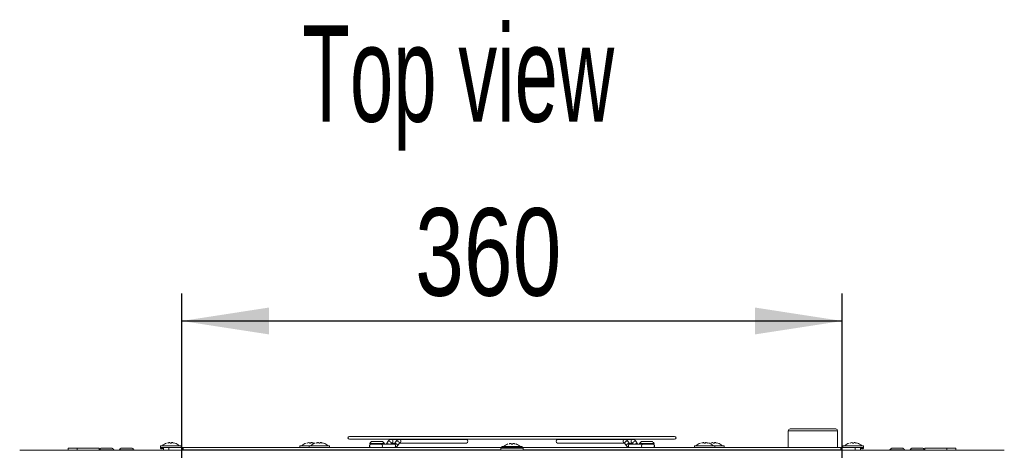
# Model space of a CAD drawing. Header units: millimetres. Extents: x 38 to 253, y 25 to 200.
# Tile 2 of 71: x 39 to 74, y 52 to 67. Entities that reach past the tile are written whole.
import ezdxf

# ---------------------------------------------------------------- set-up
doc = ezdxf.new("R2010")
doc.units = ezdxf.units.MM
doc.layers.add('AA', color=7, linetype='Continuous')
doc.layers.add('DIMENSIONS', color=7, linetype='Continuous')
doc.styles.add('SLDTEXTSTYLE0', font='TXT', dxfattribs={"width": 0.75})
doc.styles.add('SLDTEXTSTYLE1', font='TXT', dxfattribs={"width": 0.605})
doc.dimstyles.new('SLDDIMSTYLE0', dxfattribs={"dimtxt": 3.175, "dimasz": 3.175, "dimexe": 0, "dimexo": 0.0625, "dimgap": 0.79375, "dimtad": 1, "dimlfac": 15, "dimrnd": 1e-09, "dimzin": 12, "dimdsep": 46, "dimtxsty": 'SLDTEXTSTYLE0', "dimsah": 1, "dimcen": 0.09, "dimadec": 0, "dimazin": 3, "dimtfac": 1, "dimtofl": 0, "dimtmove": 0, "dimatfit": 3, "dimfxl": 1, "dimfrac": 2, "dimtolj": 1, "dimtzin": 12, "dimarcsym": 0})

# ---------------------------------------------------------------- blocks, each defined once
blk = doc.blocks.new('_D_20')
at = {"layer": 'DIMENSIONS'}
for p, q in [((44.514, 42.871), (44.514, 57.526)), ((68.514, 42.871), (68.514, 57.526)), ((44.514, 56.526), (68.514, 56.526))]:
    blk.add_line(p, q, dxfattribs=at)
for points in [[(44.514, 56.526), (47.689, 56.038), (47.689, 57.015)], [(68.514, 56.526), (65.339, 57.015), (65.339, 56.038)]]:
    blk.add_solid(points, dxfattribs=at)
at = {"layer": 'DIMENSIONS', "insert": (52.995, 60.619), "char_height": 3.175, "attachment_point": 1, "style": 'SLDTEXTSTYLE0'}
blk.add_mtext('360', dxfattribs=at)

msp = doc.modelspace()

# ---------------------------------------------------------------- linework, layer by layer
at = {"color": 7, "linetype": 'Continuous', "lineweight": 15}
for p, q in [((68.27757, 52.61104), (66.61757, 52.61104)), ((62.42451, 52.33437), (50.60451, 52.33437)), ((66.55091, 52.54437), (66.55091, 51.93437)), ((68.34424, 51.93437), (68.34424, 52.54437)), ((40.38091, 51.91437), (40.38091, 51.83437)), ((40.71424, 51.91437), (40.38091, 51.91437)), ((40.71424, 51.91437), (40.71424, 51.83437)), ((40.76783, 51.91437), (40.71424, 51.91437)), ((41.51424, 51.91437), (40.76783, 51.91437)), ((41.51424, 51.83437), (41.51424, 51.91437)), ((41.97846, 51.91437), (41.58091, 51.91437)), ((42.71179, 51.91437), (42.31424, 51.91437)), ((43.74091, 51.9677), (43.74091, 51.90104)), ((43.74144, 51.9677), (43.74091, 51.9677)), ((43.77013, 51.8877), (43.74091, 51.90104)), ((43.74128, 51.90104), (43.75807, 51.90104)), ((43.74144, 52.00104), (43.74144, 51.93437)), ((44.48811, 52.00104), (43.74144, 52.00104)), ((43.77066, 51.92104), (43.74144, 51.93437)), ((43.74181, 51.93437), (43.7586, 51.93437)), ((43.75424, 51.90104), (43.77013, 51.8877)), ((43.75477, 51.93437), (43.77066, 51.92104)), ((43.78518, 51.8877), (43.75772, 51.90104)), ((43.78572, 51.92104), (43.75825, 51.93437)), ((43.79658, 51.8877), (43.76912, 51.90104)), ((43.76947, 51.90104), (43.81782, 51.90104)), ((43.79712, 51.92104), (43.76966, 51.93437)), ((43.77001, 51.93437), (43.81836, 51.93437)), ((43.78165, 51.90104), (43.79658, 51.8877)), ((43.78218, 51.93437), (43.79712, 51.92104)), ((43.79658, 51.8877), (43.78518, 51.8877)), ((43.79712, 51.92104), (43.78572, 51.92104)), ((43.83992, 51.8877), (43.81754, 51.90104)), ((43.84046, 51.92104), (43.81807, 51.93437)), ((43.84731, 51.89607), (43.83896, 51.90104)), ((43.83925, 51.90104), (43.84731, 51.90104)), ((43.84784, 51.9294), (43.8395, 51.93437)), ((43.83978, 51.93437), (43.84971, 51.93437)), ((43.84731, 51.8877), (43.83992, 51.8877)), ((43.84784, 51.92104), (43.84046, 51.92104)), ((43.84731, 51.83437), (43.84731, 51.90104)), ((43.84784, 51.90104), (43.84731, 51.90104)), ((43.84784, 51.93437), (43.84784, 51.83437)), ((44.04784, 51.93437), (43.84784, 51.93437)), ((44.00871, 52.09608), (44.07249, 52.1182)), ((44.04784, 51.93437), (44.54784, 51.93437)), ((44.04784, 51.83437), (44.04784, 51.93437)), ((44.08977, 52.09535), (44.08208, 52.1182)), ((44.13977, 52.09535), (44.08977, 52.09535)), ((44.22084, 52.09608), (44.14747, 52.1182)), ((44.26477, 52.09535), (44.15706, 52.1182)), ((44.48811, 51.93437), (44.48811, 52.00104)), ((44.54784, 51.93437), (44.54784, 51.83437)), ((44.54784, 51.93437), (44.56104, 51.93437)), ((44.56104, 51.83437), (44.56104, 51.93437)), ((44.56104, 51.93437), (44.56117, 51.93437)), ((44.56117, 51.93437), (68.46784, 51.93437)), ((44.56117, 51.93437), (44.56117, 51.84666)), ((48.80784, 52.00104), (48.80784, 51.93437)), ((49.14117, 52.00104), (48.80784, 52.00104)), ((49.07511, 52.09608), (49.13889, 52.1182)), ((49.14117, 52.00104), (49.14117, 51.93437)), ((49.88784, 52.00104), (49.14117, 52.00104)), ((49.15617, 52.09535), (49.14848, 52.1182)), ((49.20617, 52.09535), (49.15617, 52.09535)), ((49.28724, 52.09608), (49.21387, 52.1182)), ((49.33117, 52.09535), (49.22346, 52.1182)), ((49.34784, 52.08986), (49.33153, 52.09595)), ((49.40844, 52.09608), (49.47222, 52.1182)), ((49.48951, 52.09535), (49.48181, 52.1182)), ((49.53951, 52.09535), (49.48951, 52.09535)), ((49.62057, 52.09608), (49.5472, 52.1182)), ((49.66451, 52.09535), (49.55679, 52.1182)), ((49.88784, 51.93437), (49.88784, 52.00104)), ((50.60451, 52.23437), (62.42451, 52.23437)), ((51.34523, 52.08104), (51.34523, 52.0677)), ((51.87857, 52.08104), (51.34523, 52.08104)), ((51.87857, 52.0677), (51.34523, 52.0677)), ((51.76039, 52.06104), (51.4019, 52.06104)), ((51.80945, 52.1477), (51.4119, 52.1477)), ((51.48357, 52.0677), (51.48357, 52.06104)), ((51.74023, 52.06104), (51.74023, 52.0677)), ((52.23584, 52.06104), (51.76039, 52.06104)), ((51.87857, 52.0677), (51.87857, 52.08104)), ((51.91831, 51.93437), (51.92161, 51.93437)), ((52.01371, 52.16048), (51.95109, 52.07191)), ((51.95166, 52.07267), (51.95109, 52.07191)), ((51.95109, 52.07191), (51.95163, 52.07264)), ((52.1067, 52.06104), (52.12258, 52.0835)), ((52.12203, 52.08277), (52.12258, 52.0835)), ((52.4318, 52.2277), (52.13481, 52.2277)), ((52.13481, 52.09437), (52.26395, 52.09437)), ((52.3107, 52.16048), (52.24807, 52.07191)), ((52.24864, 52.07267), (52.24807, 52.07191)), ((52.24807, 52.07191), (52.24861, 52.07264)), ((52.25954, 51.93437), (52.25639, 51.93437)), ((52.35694, 51.99493), (52.41956, 52.0835)), ((52.41956, 52.0835), (52.41903, 52.08278)), ((54.86459, 52.2277), (52.4318, 52.2277)), ((52.43274, 52.09438), (52.4318, 52.09437)), ((52.4318, 52.09437), (54.86459, 52.09437)), ((56.11424, 51.91437), (56.11424, 51.83437)), ((56.51424, 51.91437), (56.11424, 51.91437)), ((56.14064, 51.9677), (56.14064, 51.93437)), ((56.88731, 51.9677), (56.14064, 51.9677)), ((56.40791, 52.06274), (56.47169, 52.08486)), ((56.48897, 52.06201), (56.48128, 52.08486)), ((56.53897, 52.06201), (56.48897, 52.06201)), ((56.91424, 51.91437), (56.51424, 51.91437)), ((56.62004, 52.06274), (56.54667, 52.08486)), ((56.66397, 52.06201), (56.55626, 52.08486)), ((56.88731, 51.93437), (56.88731, 51.9677)), ((56.91424, 51.83437), (56.91424, 51.91437)), ((57.0195, 51.93437), (57.0195, 51.9352)), ((57.0289, 51.9352), (57.0289, 51.93437)), ((57.0389, 51.93437), (57.0389, 51.9352)), ((57.0483, 51.9352), (57.0483, 51.93437)), ((57.07637, 51.9352), (57.07637, 51.93437)), ((57.17814, 51.93437), (57.17814, 51.9352)), ((57.23862, 51.93437), (57.23862, 51.9352)), ((57.26506, 51.9352), (57.26506, 51.93437)), ((57.28446, 51.9352), (57.28446, 51.93437)), ((57.34927, 51.93437), (57.34927, 51.9352)), ((57.36867, 51.93437), (57.36867, 51.9352)), ((57.37898, 51.9352), (57.37898, 51.93437)), ((57.43627, 51.93437), (57.43627, 51.9352)), ((57.49117, 51.9352), (57.49117, 51.93437)), ((57.51057, 51.9352), (57.51057, 51.93437)), ((57.57537, 51.93437), (57.57537, 51.9352)), ((57.59477, 51.93437), (57.59477, 51.9352)), ((57.60051, 51.93437), (57.60051, 51.9352)), ((57.64614, 51.9352), (57.64614, 51.93437)), ((57.65921, 51.9352), (57.65921, 51.93437)), ((57.67851, 51.9352), (57.67851, 51.93437)), ((57.68592, 51.93437), (57.68592, 51.9352)), ((57.7007, 51.93437), (57.7007, 51.9352)), ((57.72011, 51.93437), (57.72011, 51.9352)), ((57.72237, 51.9352), (57.72237, 51.93437)), ((57.73915, 51.93437), (57.73915, 51.9352)), ((57.74177, 51.9352), (57.74177, 51.93437)), ((57.80231, 51.93437), (57.80231, 51.9352)), ((57.82756, 51.93437), (57.82756, 51.9352)), ((57.8606, 51.9352), (57.8606, 51.93437)), ((57.88, 51.9352), (57.88, 51.93437)), ((57.94491, 51.93437), (57.94491, 51.9352)), ((57.96421, 51.93437), (57.96421, 51.9352)), ((57.97503, 51.9352), (57.97503, 51.93437)), ((57.97917, 51.93437), (57.97917, 51.9352)), ((57.99857, 51.93437), (57.99857, 51.9352)), ((58.00668, 51.93437), (58.00668, 51.9352)), ((58.02496, 51.93437), (58.02496, 51.9352)), ((58.04905, 51.93437), (58.04905, 51.9352)), ((58.06845, 51.93437), (58.06845, 51.9352)), ((58.10603, 51.9352), (58.10603, 51.93437)), ((58.11272, 51.9352), (58.11272, 51.93437)), ((58.13212, 51.9352), (58.13212, 51.93437)), ((58.15747, 51.9352), (58.15747, 51.93437)), ((60.59722, 52.2277), (58.16442, 52.2277)), ((58.16442, 52.09437), (60.59722, 52.09437)), ((58.17688, 51.9352), (58.17688, 51.93437)), ((58.24178, 51.93437), (58.24178, 51.9352)), ((58.26108, 51.93437), (58.26108, 51.9352)), ((58.30563, 51.93437), (58.30563, 51.9352)), ((58.32266, 51.9352), (58.32266, 51.93437)), ((58.33048, 51.9352), (58.33048, 51.93437)), ((58.34988, 51.9352), (58.34988, 51.93437)), ((58.41468, 51.93437), (58.41468, 51.9352)), ((58.43408, 51.93437), (58.43408, 51.9352)), ((58.48072, 51.93437), (58.48072, 51.9352)), ((58.50013, 51.93437), (58.50013, 51.9352)), ((58.51387, 51.9352), (58.51387, 51.93437)), ((58.53327, 51.9352), (58.53327, 51.93437)), ((58.59807, 51.93437), (58.59807, 51.9352)), ((58.61747, 51.93437), (58.61747, 51.9352)), ((58.62079, 51.93437), (58.62079, 51.9352)), ((58.64019, 51.93437), (58.64019, 51.9352)), ((58.64888, 51.93437), (58.64888, 51.9352)), ((58.67689, 51.9352), (58.67689, 51.93437)), ((58.68203, 51.9352), (58.68203, 51.93437)), ((58.68463, 51.9352), (58.68463, 51.93437)), ((58.70286, 51.93437), (58.70286, 51.9352)), ((58.70392, 51.9352), (58.70392, 51.93437)), ((58.738, 51.9352), (58.738, 51.93437)), ((58.79783, 51.93437), (58.79783, 51.9352)), ((58.81416, 51.9352), (58.81416, 51.93437)), ((58.81723, 51.93437), (58.81723, 51.9352)), ((58.83356, 51.9352), (58.83356, 51.93437)), ((58.88476, 51.93437), (58.88476, 51.9352)), ((58.90304, 51.93437), (58.90304, 51.9352)), ((58.90522, 51.9352), (58.90522, 51.93437)), ((58.91723, 51.93437), (58.91723, 51.9352)), ((58.9193, 51.93437), (58.9193, 51.9352)), ((58.92463, 51.9352), (58.92463, 51.93437)), ((58.95506, 51.93437), (58.95506, 51.9352)), ((58.95535, 51.9352), (58.95535, 51.93437)), ((58.97475, 51.9352), (58.97475, 51.93437)), ((58.98483, 51.9352), (58.98483, 51.93437)), ((59.00423, 51.9352), (59.00423, 51.93437)), ((59.05542, 51.93437), (59.05542, 51.9352)), ((59.07371, 51.93437), (59.07371, 51.9352)), ((59.08044, 51.9352), (59.08044, 51.93437)), ((59.08292, 51.9352), (59.08292, 51.93437)), ((59.09073, 51.93437), (59.09073, 51.9352)), ((59.0909, 51.9352), (59.0909, 51.93437)), ((59.11003, 51.93437), (59.11003, 51.9352)), ((59.1102, 51.9352), (59.1102, 51.93437)), ((59.11766, 51.9352), (59.11766, 51.93437)), ((59.13696, 51.9352), (59.13696, 51.93437)), ((59.20186, 51.93437), (59.20186, 51.9352)), ((59.22116, 51.93437), (59.22116, 51.9352)), ((59.27731, 51.9352), (59.27731, 51.93437)), ((59.28529, 51.9352), (59.28529, 51.93437)), ((59.30044, 51.93437), (59.30044, 51.9352)), ((59.30458, 51.9352), (59.30458, 51.93437)), ((59.3072, 51.9352), (59.3072, 51.93437)), ((59.31205, 51.9352), (59.31205, 51.93437)), ((59.31974, 51.93437), (59.31974, 51.9352)), ((59.33145, 51.9352), (59.33145, 51.93437)), ((59.36448, 51.93437), (59.36448, 51.9352)), ((59.36862, 51.93437), (59.36862, 51.9352)), ((59.39199, 51.93437), (59.39199, 51.9352)), ((59.40067, 51.93437), (59.40067, 51.9352)), ((59.42105, 51.9352), (59.42105, 51.93437)), ((59.44035, 51.9352), (59.44035, 51.93437)), ((59.50099, 51.93437), (59.50099, 51.9352)), ((59.55684, 51.93437), (59.55684, 51.9352)), ((59.57357, 51.93437), (59.57357, 51.9352)), ((59.61358, 51.93437), (59.61358, 51.9352)), ((59.62921, 51.93437), (59.62921, 51.9352)), ((59.66146, 51.9352), (59.66146, 51.93437)), ((59.7224, 51.93437), (59.7224, 51.9352)), ((59.7456, 51.93437), (59.7456, 51.9352)), ((59.78016, 51.9352), (59.78016, 51.93437)), ((59.8043, 51.9352), (59.8043, 51.93437)), ((59.81946, 51.93437), (59.81946, 51.9352)), ((59.8236, 51.9352), (59.8236, 51.93437)), ((59.85472, 51.9352), (59.85472, 51.93437)), ((59.9565, 51.93437), (59.9565, 51.9352)), ((59.96153, 51.9352), (59.96153, 51.93437)), ((60.01353, 51.9352), (60.01353, 51.93437)), ((60.03283, 51.9352), (60.03283, 51.93437)), ((60.09774, 51.93437), (60.09774, 51.9352)), ((60.10936, 51.9352), (60.10936, 51.93437)), ((60.12876, 51.9352), (60.12876, 51.93437)), ((60.19356, 51.93437), (60.19356, 51.9352)), ((60.21296, 51.93437), (60.21296, 51.9352)), ((60.2226, 51.93437), (60.2226, 51.9352)), ((60.22621, 51.93437), (60.22621, 51.9352)), ((60.23809, 51.9352), (60.23809, 51.93437)), ((60.24674, 51.9352), (60.24674, 51.93437)), ((60.32864, 51.93437), (60.32864, 51.9352)), ((60.34794, 51.93437), (60.34794, 51.9352)), ((60.34852, 51.93437), (60.34852, 51.9352)), ((60.35835, 51.9352), (60.35835, 51.93437)), ((60.37775, 51.9352), (60.37775, 51.93437)), ((60.42894, 51.93437), (60.42894, 51.9352)), ((60.44723, 51.93437), (60.44723, 51.9352)), ((60.45526, 51.93437), (60.45526, 51.9352)), ((60.47344, 51.93437), (60.47344, 51.9352)), ((60.49628, 51.93437), (60.49628, 51.9352)), ((60.51456, 51.93437), (60.51456, 51.9352)), ((60.55924, 51.9352), (60.55924, 51.93437)), ((60.5664, 51.93437), (60.5664, 51.9352)), ((60.57479, 51.93437), (60.57479, 51.9352)), ((60.58006, 51.9352), (60.58006, 51.93437)), ((60.59125, 51.9352), (60.59125, 51.93437)), ((60.8942, 52.2277), (60.59722, 52.2277)), ((60.60945, 52.0835), (60.67207, 51.99493)), ((60.61, 52.08277), (60.60945, 52.0835)), ((60.69303, 51.93437), (60.69303, 51.9352)), ((60.70255, 51.9352), (60.70255, 51.93437)), ((60.78094, 52.07191), (60.71832, 52.16048)), ((60.72195, 51.9352), (60.72195, 51.93437)), ((60.76506, 52.09437), (60.8942, 52.09437)), ((60.77263, 51.93437), (60.76948, 51.93437)), ((60.78037, 52.07267), (60.78094, 52.07191)), ((60.78094, 52.07191), (60.7804, 52.07264)), ((61.26862, 52.06104), (60.79317, 52.06104)), ((60.79317, 52.06104), (60.79422, 52.06102)), ((60.89326, 52.09438), (60.8942, 52.09437)), ((60.8942, 52.2277), (60.89851, 52.22742)), ((60.90644, 52.0835), (60.92232, 52.06104)), ((60.90644, 52.0835), (60.90697, 52.08278)), ((61.07792, 52.07191), (61.0153, 52.16048)), ((61.07735, 52.07267), (61.07792, 52.07191)), ((61.07792, 52.07191), (61.07738, 52.07264)), ((61.1074, 51.93437), (61.11071, 51.93437)), ((61.15045, 52.08104), (61.15045, 52.0677)), ((61.68378, 52.08104), (61.15045, 52.08104)), ((61.68378, 52.0677), (61.15045, 52.0677)), ((61.61466, 52.1477), (61.21711, 52.1477)), ((61.62711, 52.06104), (61.26862, 52.06104)), ((61.28878, 52.0677), (61.28878, 52.06104)), ((61.54545, 52.06104), (61.54545, 52.0677)), ((61.67476, 51.93437), (61.67476, 51.9352)), ((61.68378, 52.0677), (61.68378, 52.08104)), ((61.69406, 51.93437), (61.69406, 51.9352)), ((61.70057, 51.93437), (61.70057, 51.9352)), ((61.73525, 51.93437), (61.73525, 51.9352)), ((61.73873, 51.9352), (61.73873, 51.93437)), ((61.75597, 51.93437), (61.75597, 51.9352)), ((61.75803, 51.9352), (61.75803, 51.93437)), ((61.79785, 51.9352), (61.79785, 51.93437)), ((61.81725, 51.9352), (61.81725, 51.93437)), ((61.88206, 51.93437), (61.88206, 51.9352)), ((61.90146, 51.93437), (61.90146, 51.9352)), ((61.9372, 51.9352), (61.9372, 51.93437)), ((61.9375, 51.9352), (61.9375, 51.93437)), ((61.9565, 51.9352), (61.9565, 51.93437)), ((62.01572, 51.93437), (62.01572, 51.9352)), ((62.01714, 51.93437), (62.01714, 51.9352)), ((62.03359, 51.93437), (62.03359, 51.9352)), ((62.03644, 51.93437), (62.03644, 51.9352)), ((62.03928, 51.93437), (62.03928, 51.9352)), ((63.14117, 52.00104), (63.14117, 51.93437)), ((63.88784, 52.00104), (63.14117, 52.00104)), ((63.40844, 52.09608), (63.47222, 52.1182)), ((63.48951, 52.09535), (63.48181, 52.1182)), ((63.53951, 52.09535), (63.48951, 52.09535)), ((63.62057, 52.09608), (63.5472, 52.1182)), ((63.66451, 52.09535), (63.55679, 52.1182)), ((63.6975, 52.09596), (63.68117, 52.08986)), ((63.74177, 52.09608), (63.80556, 52.1182)), ((63.82284, 52.09535), (63.81515, 52.1182)), ((63.87284, 52.09535), (63.82284, 52.09535)), ((63.95391, 52.09608), (63.88053, 52.1182)), ((63.88784, 51.93437), (63.88784, 52.00104)), ((64.22117, 52.00104), (63.88784, 52.00104)), ((63.99784, 52.09535), (63.89012, 52.1182)), ((64.22117, 51.93437), (64.22117, 52.00104)), ((65.60884, 51.9352), (65.60884, 51.93437)), ((65.63086, 51.9352), (65.63086, 51.93437)), ((65.74147, 51.93437), (65.74147, 51.9352)), ((65.76337, 51.93437), (65.76337, 51.9352)), ((65.84217, 51.9352), (65.84217, 51.93437)), ((65.86419, 51.9352), (65.86419, 51.93437)), ((65.97362, 51.93437), (65.97362, 51.9352)), ((65.9748, 51.93437), (65.9748, 51.9352)), ((65.99563, 51.93437), (65.99563, 51.9352)), ((65.99671, 51.93437), (65.99671, 51.9352)), ((66.00884, 51.9352), (66.00884, 51.93437)), ((66.03085, 51.9352), (66.03085, 51.93437)), ((66.14147, 51.93437), (66.14147, 51.9352)), ((66.16337, 51.93437), (66.16337, 51.9352)), ((68.46784, 51.84666), (68.46784, 51.93437)), ((68.46784, 51.93437), (68.46797, 51.93437)), ((68.46797, 51.83437), (68.46797, 51.93437)), ((68.46797, 51.93437), (68.48117, 51.93437)), ((68.48117, 51.83437), (68.48117, 51.93437)), ((68.48117, 51.93437), (68.98117, 51.93437)), ((68.54037, 51.9677), (68.54037, 51.93437)), ((68.54091, 51.9677), (68.54037, 51.9677)), ((68.54091, 52.00104), (68.54091, 51.93437)), ((69.28757, 52.00104), (68.54091, 52.00104)), ((68.80817, 52.09608), (68.87196, 52.1182)), ((68.88924, 52.09535), (68.88155, 52.1182)), ((68.93924, 52.09535), (68.88924, 52.09535)), ((69.02031, 52.09608), (68.94693, 52.1182)), ((69.06424, 52.09535), (68.95653, 52.1182)), ((68.98117, 51.83437), (68.98117, 51.93437)), ((68.98117, 51.93437), (69.18117, 51.93437)), ((69.1793, 51.93437), (69.18923, 51.93437)), ((69.18064, 51.90104), (69.1887, 51.90104)), ((69.18117, 51.83437), (69.18117, 51.93437)), ((69.18117, 51.9294), (69.18952, 51.93437)), ((69.18856, 51.92104), (69.18117, 51.92104)), ((69.18117, 51.89639), (69.18898, 51.90104)), ((69.18802, 51.8877), (69.18117, 51.8877)), ((69.18802, 51.8877), (69.21041, 51.90104)), ((69.18856, 51.92104), (69.21094, 51.93437)), ((69.21012, 51.90104), (69.25848, 51.90104)), ((69.21066, 51.93437), (69.25901, 51.93437)), ((69.23136, 51.8877), (69.25882, 51.90104)), ((69.23136, 51.8877), (69.2463, 51.90104)), ((69.24276, 51.8877), (69.23136, 51.8877)), ((69.2319, 51.92104), (69.25936, 51.93437)), ((69.2319, 51.92104), (69.24683, 51.93437)), ((69.2433, 51.92104), (69.2319, 51.92104)), ((69.24276, 51.8877), (69.27023, 51.90104)), ((69.2433, 51.92104), (69.27076, 51.93437)), ((69.25782, 51.8877), (69.27371, 51.90104)), ((69.25782, 51.8877), (69.28704, 51.90104)), ((69.25835, 51.92104), (69.27424, 51.93437)), ((69.25835, 51.92104), (69.28757, 51.93437)), ((69.26988, 51.90104), (69.28667, 51.90104)), ((69.27041, 51.93437), (69.2872, 51.93437)), ((69.28704, 51.90104), (69.28704, 51.93413)), ((69.28757, 51.93437), (69.28757, 52.00104)), ((70.71179, 51.91437), (70.31424, 51.91437)), ((71.44512, 51.91437), (71.04757, 51.91437)), ((71.51424, 51.91437), (71.51424, 51.83437)), ((71.56783, 51.91437), (71.51424, 51.91437)), ((72.31424, 51.91437), (71.56783, 51.91437)), ((72.31424, 51.83437), (72.31424, 51.91437)), ((72.64757, 51.91437), (72.31424, 51.91437)), ((72.64757, 51.83437), (72.64757, 51.91437)), ((74.40424, 51.83437), (38.62424, 51.83437)), ((42.04757, 51.8477), (41.51424, 51.8477)), ((42.04757, 51.83437), (42.04757, 51.8477)), ((42.24757, 51.8477), (42.24757, 51.83437)), ((42.78091, 51.8477), (42.24757, 51.8477)), ((42.78091, 51.83437), (42.78091, 51.8477)), ((44.56117, 51.83437), (44.56117, 51.84666)), ((68.46784, 51.84666), (68.46784, 51.83437)), ((70.24757, 51.8477), (70.24757, 51.83437)), ((70.78091, 51.8477), (70.24757, 51.8477)), ((70.78091, 51.83437), (70.78091, 51.8477)), ((70.98091, 51.8477), (70.98091, 51.83437)), ((71.51424, 51.8477), (70.98091, 51.8477))]:
    msp.add_line(p, q, dxfattribs=at)
at = {"color": 8, "linetype": 'Continuous', "lineweight": 15}
for p, q in [((68.34424, 52.54437), (66.55091, 52.54437)), ((52.13481, 52.09437), (52.13323, 52.09441)), ((44.56117, 51.84666), (56.11424, 51.84666)), ((56.91424, 51.84666), (68.46784, 51.84666))]:
    msp.add_line(p, q, dxfattribs=at)
at = {"color": 8, "linetype": 'Continuous', "lineweight": 15, "flags": 128}
for points in [[(51.76039, 52.06104), (51.77008, 52.05961), (51.78782, 52.04859), (51.80092, 52.02842), (51.80718, 52.00249), (51.80554, 51.97519), (51.79627, 51.95113), (51.78094, 51.93437)], [(51.94779, 52.06104), (51.94862, 52.06676), (51.95109, 52.07191)], [(52.0242, 52.06104), (52.01529, 52.06676), (51.99277, 52.07698), (51.97219, 52.08056), (51.95669, 52.07698), (51.95166, 52.07267)], [(52.12258, 52.0835), (52.12505, 52.08865), (52.12445, 52.10395), (52.11529, 52.12199), (52.09894, 52.14002), (52.07791, 52.15532), (52.05539, 52.16554), (52.03481, 52.16913), (52.01931, 52.16554), (52.01371, 52.16048)], [(52.13481, 52.09437), (52.15285, 52.09945), (52.16815, 52.1139), (52.17836, 52.13553), (52.18195, 52.16104), (52.17836, 52.18655), (52.16815, 52.20818), (52.15285, 52.22263), (52.13481, 52.2277), (52.13477, 52.2277)], [(52.23584, 52.06104), (52.24553, 52.05961), (52.26327, 52.04859), (52.27637, 52.02842), (52.28263, 52.00249), (52.28099, 51.97519), (52.27172, 51.95113), (52.25639, 51.93437)], [(52.24861, 52.07264), (52.25367, 52.07698), (52.26917, 52.08056)], [(52.26917, 52.08056), (52.28975, 52.07698), (52.31227, 52.06676), (52.3333, 52.05146), (52.34965, 52.03342), (52.35882, 52.01538), (52.35941, 52.00009), (52.35688, 51.99484)], [(52.3107, 52.16048), (52.31629, 52.16554), (52.3318, 52.16913)], [(52.3318, 52.16913), (52.35237, 52.16554), (52.37489, 52.15532), (52.39593, 52.14002), (52.41227, 52.12199), (52.42144, 52.10395), (52.42203, 52.08865), (52.41956, 52.0835)], [(52.4318, 52.2277), (52.44984, 52.22263), (52.46513, 52.20818), (52.47535, 52.18655), (52.47894, 52.16104), (52.47535, 52.13553), (52.46513, 52.1139), (52.44984, 52.09945), (52.43274, 52.09438)], [(60.59722, 52.09437), (60.57918, 52.09945), (60.56388, 52.1139), (60.55366, 52.13553), (60.55008, 52.16104), (60.55366, 52.18655), (60.56388, 52.20818), (60.57918, 52.22263), (60.59722, 52.2277), (60.59726, 52.2277)], [(60.60945, 52.0835), (60.60698, 52.08865), (60.60758, 52.10395), (60.61674, 52.12199), (60.63309, 52.14002), (60.65412, 52.15532), (60.67664, 52.16554), (60.69722, 52.16913), (60.71272, 52.16554), (60.71832, 52.16048)], [(60.67215, 51.99483), (60.6696, 52.00009), (60.6702, 52.01538), (60.67937, 52.03342), (60.69571, 52.05146), (60.71674, 52.06676), (60.73926, 52.07698), (60.75984, 52.08056), (60.77534, 52.07698), (60.78037, 52.07267)], [(60.77263, 51.93437), (60.7573, 51.95113), (60.74803, 51.97519), (60.74638, 52.00249), (60.75264, 52.02842), (60.76575, 52.04859), (60.78349, 52.05961), (60.79317, 52.06104)], [(60.8942, 52.2277), (60.87616, 52.22263), (60.86087, 52.20818), (60.85065, 52.18655), (60.84706, 52.16104), (60.85065, 52.13553), (60.86087, 52.1139), (60.87616, 52.09945), (60.89326, 52.09438)], [(60.9942, 52.16913), (60.97362, 52.16554), (60.95111, 52.15532), (60.93007, 52.14002), (60.91373, 52.12199), (60.90456, 52.10395), (60.90396, 52.08865), (60.90644, 52.0835)], [(61.0153, 52.16048), (61.0097, 52.16554), (60.9942, 52.16913)], [(61.07738, 52.07264), (61.07233, 52.07698), (61.05682, 52.08056)], [(61.07792, 52.07191), (61.08039, 52.06676), (61.08122, 52.06104)], [(61.24807, 51.93437), (61.23274, 51.95113), (61.22348, 51.97519), (61.22183, 52.00249), (61.22809, 52.02842), (61.2412, 52.04859), (61.25893, 52.05961), (61.26862, 52.06104)]]:
    msp.add_lwpolyline(points, dxfattribs=at)
at = {"color": 7, "linetype": 'Continuous', "lineweight": 15}
for centre, radius, start, end in [((66.61757, 52.54437), 0.06667, 90, 180), ((68.27757, 52.54437), 0.06667, 0, 90), ((50.60451, 52.28437), 0.05, 90, 270), ((62.42451, 52.28437), 0.05, 270, 90), ((41.78091, 51.6477), 0.33333, 126.867872, 143.130102), ((41.78091, 51.6477), 0.33333, 36.869898, 53.462726), ((42.51424, 51.6477), 0.33333, 126.867872, 143.130102), ((42.51424, 51.6477), 0.33333, 36.869898, 53.462726), ((44.11144, 51.67766), 0.44338, 109.363896, 133.167938), ((44.11811, 51.67766), 0.44338, 46.832062, 70.634628), ((49.17784, 51.67766), 0.44338, 109.363896, 133.167938), ((49.51117, 51.67766), 0.44338, 109.363896, 133.167938), ((49.51784, 51.67766), 0.44338, 46.832062, 70.634628), ((51.4019, 51.99437), 0.06667, 90, 244.158067), ((51.6119, 51.88104), 0.33333, 126.867872, 143.130102), ((51.6119, 51.88104), 0.33333, 36.869898, 53.462726), ((54.85281, 52.16937), 0.05951, 351.950435, 78.578327), ((54.85281, 52.1527), 0.05951, 281.42166, 8.049578), ((56.51064, 51.64432), 0.44338, 109.363896, 133.167938), ((56.51731, 51.64432), 0.44338, 46.832062, 70.634628), ((58.17621, 52.16937), 0.05951, 101.421673, 188.049565), ((58.17621, 52.1527), 0.05951, 171.950422, 258.57834), ((61.41711, 51.88104), 0.33333, 126.867872, 143.130102), ((61.41711, 51.88104), 0.33333, 36.869898, 53.462726), ((61.62711, 51.99437), 0.06667, 295.841933, 90), ((63.51117, 51.67766), 0.44338, 109.363896, 133.167938), ((63.51784, 51.67766), 0.44338, 46.832062, 70.634628), ((63.85117, 51.67766), 0.44338, 46.832062, 70.634628), ((68.91091, 51.67766), 0.44338, 109.363896, 133.167938), ((68.91757, 51.67766), 0.44338, 46.832062, 70.634628), ((70.51424, 51.6477), 0.33333, 126.867872, 143.130102), ((70.51424, 51.6477), 0.33333, 36.869898, 53.462726), ((71.24757, 51.6477), 0.33333, 126.867872, 143.130102), ((71.24757, 51.6477), 0.33333, 36.869898, 53.462726)]:
    msp.add_arc(centre, radius, start, end, dxfattribs=at)
at = {"color": 8, "linetype": 'Continuous', "lineweight": 15}
msp.add_arc((61.06512, 51.97942), 0.10148, 94.690124, 126.463185, dxfattribs=at)
at = {"color": 7, "linetype": 'Continuous', "lineweight": 15}
for centre, major_axis, ratio, start_param, end_param in [((44.11424, 51.7307), (0.37272, -0.16314), 0.13139102, 2.80534532, 2.89460529), ((44.11477, 51.76404), (0.37272, -0.16314), 0.13139102, 2.80534532, 2.89460529), ((44.11424, 51.7307), (0.37155, -0.14054), 0.25903112, 2.49649688, 2.58575684), ((44.11477, 51.76404), (0.37155, -0.14054), 0.25903112, 2.49649688, 2.58575684), ((68.91371, 51.7307), (0.37155, 0.14054), 0.25903112, 0.55583581, 0.64509578), ((68.91424, 51.76404), (0.37155, 0.14054), 0.25903112, 0.55583581, 0.64509578), ((68.91371, 51.7307), (0.37272, 0.16314), 0.13139102, 0.24698737, 0.33624733), ((68.91424, 51.76404), (0.37272, 0.16314), 0.13139102, 0.24698737, 0.33624733)]:
    msp.add_ellipse(centre, major_axis=major_axis, ratio=ratio, start_param=start_param, end_param=end_param, dxfattribs=at)
for points, knots in [([(44.08208, 52.1182), (44.06867, 52.11567), (44.04375, 52.11096), (44.01978, 52.10078), (44.00871, 52.09608)], [0, 0, 0, 0, 0.53795308, 1, 1, 1, 1]), ([(44.14747, 52.1182), (44.1462, 52.11615), (44.14358, 52.11193), (44.14107, 52.10098), (44.13977, 52.09535)], [0, 0, 0, 0, 0.485719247, 1, 1, 1, 1]), ([(44.15706, 52.1182), (44.16871, 52.11567), (44.19038, 52.11096), (44.21121, 52.10078), (44.22084, 52.09608)], [0, 0, 0, 0, 0.53795746, 1, 1, 1, 1]), ([(49.14848, 52.1182), (49.13507, 52.11567), (49.11015, 52.11096), (49.08618, 52.10078), (49.07511, 52.09608)], [0, 0, 0, 0, 0.53795114, 1, 1, 1, 1]), ([(49.21387, 52.1182), (49.2126, 52.11615), (49.20998, 52.11193), (49.20747, 52.10098), (49.20617, 52.09535)], [0, 0, 0, 0, 0.485709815, 1, 1, 1, 1]), ([(49.22346, 52.1182), (49.23511, 52.11567), (49.25678, 52.11096), (49.27761, 52.10078), (49.28724, 52.09608)], [0, 0, 0, 0, 0.53795139, 1, 1, 1, 1]), ([(49.48181, 52.1182), (49.4684, 52.11567), (49.44348, 52.11096), (49.41951, 52.10078), (49.40844, 52.09608)], [0, 0, 0, 0, 0.53795285, 1, 1, 1, 1]), ([(49.5472, 52.1182), (49.54593, 52.11615), (49.54332, 52.11193), (49.5408, 52.10098), (49.53951, 52.09535)], [0, 0, 0, 0, 0.48573572, 1, 1, 1, 1]), ([(49.55679, 52.1182), (49.56845, 52.11567), (49.59011, 52.11096), (49.61095, 52.10078), (49.62057, 52.09608)], [0, 0, 0, 0, 0.53794364, 1, 1, 1, 1]), ([(51.95116, 52.07201), (51.94839, 52.06854), (51.94299, 52.06179), (51.94021, 52.06128), (51.93886, 52.06104)], [0, 0, 0, 0, 0.51352141, 1, 1, 1, 1]), ([(52.13481, 52.2277), (52.12201, 52.22664), (52.09713, 52.22457), (52.06357, 52.20898), (52.03531, 52.1878), (52.02078, 52.16943), (52.01378, 52.16057)], [0, 0, 0, 0, 0.2741104, 0.53284365, 0.77489997, 1, 1, 1, 1]), ([(52.12251, 52.0834), (52.12528, 52.08687), (52.13068, 52.09362), (52.13346, 52.09413), (52.13481, 52.09437)], [0, 0, 0, 0, 0.51357726, 1, 1, 1, 1]), ([(52.24814, 52.07201), (52.24537, 52.06854), (52.23998, 52.06179), (52.23719, 52.06128), (52.23584, 52.06104)], [0, 0, 0, 0, 0.51357723, 1, 1, 1, 1]), ([(52.27643, 51.93437), (52.2869, 51.93838), (52.30802, 51.94648), (52.33531, 51.96773), (52.34986, 51.98602), (52.35687, 51.99484)], [0, 0, 0, 0, 0.33758439, 0.68081099, 1, 1, 1, 1]), ([(52.4318, 52.2277), (52.419, 52.22664), (52.39412, 52.22457), (52.36055, 52.20898), (52.33229, 52.1878), (52.31777, 52.16943), (52.31077, 52.16057)], [0, 0, 0, 0, 0.27411976, 0.5328494, 0.7749012, 1, 1, 1, 1]), ([(52.4195, 52.0834), (52.42227, 52.08687), (52.42766, 52.09362), (52.43044, 52.09413), (52.4318, 52.09437)], [0, 0, 0, 0, 0.51352144, 1, 1, 1, 1]), ([(56.48128, 52.08486), (56.46787, 52.08233), (56.44295, 52.07763), (56.41898, 52.06745), (56.40791, 52.06274)], [0, 0, 0, 0, 0.53795162, 1, 1, 1, 1]), ([(56.54667, 52.08486), (56.5454, 52.08281), (56.54278, 52.0786), (56.54027, 52.06764), (56.53897, 52.06201)], [0, 0, 0, 0, 0.485718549, 1, 1, 1, 1]), ([(56.55626, 52.08486), (56.56791, 52.08233), (56.58958, 52.07763), (56.61041, 52.06745), (56.62004, 52.06274)], [0, 0, 0, 0, 0.537951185, 1, 1, 1, 1]), ([(60.71825, 52.16057), (60.71125, 52.16943), (60.69672, 52.1878), (60.66846, 52.20898), (60.6349, 52.22457), (60.61002, 52.22664), (60.59722, 52.2277)], [0, 0, 0, 0, 0.22509734, 0.46714962, 0.72588105, 1, 1, 1, 1]), ([(60.59722, 52.09437), (60.59857, 52.09413), (60.60135, 52.09362), (60.60675, 52.08687), (60.60952, 52.0834)], [0, 0, 0, 0, 0.48647856, 1, 1, 1, 1]), ([(60.67214, 51.99484), (60.67915, 51.98602), (60.6937, 51.96773), (60.721, 51.94648), (60.74211, 51.93838), (60.75258, 51.93437)], [0, 0, 0, 0, 0.31918901, 0.662415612, 1, 1, 1, 1]), ([(60.79317, 52.06104), (60.79182, 52.06128), (60.78904, 52.06179), (60.78364, 52.06854), (60.78087, 52.07201)], [0, 0, 0, 0, 0.48642353, 1, 1, 1, 1]), ([(61.01523, 52.16057), (61.00823, 52.16943), (60.99371, 52.1878), (60.96545, 52.20898), (60.93188, 52.22457), (60.907, 52.22664), (60.8942, 52.2277)], [0, 0, 0, 0, 0.22510141, 0.46715489, 0.72588752, 1, 1, 1, 1]), ([(60.8942, 52.09437), (60.89555, 52.09413), (60.89834, 52.09362), (60.90373, 52.08687), (60.9065, 52.0834)], [0, 0, 0, 0, 0.48642274, 1, 1, 1, 1]), ([(61.09016, 52.06104), (61.0888, 52.06128), (61.08602, 52.06179), (61.08063, 52.06854), (61.07786, 52.07201)], [0, 0, 0, 0, 0.48647859, 1, 1, 1, 1]), ([(63.48181, 52.1182), (63.4684, 52.11567), (63.44348, 52.11096), (63.41951, 52.10078), (63.40844, 52.09608)], [0, 0, 0, 0, 0.53795285, 1, 1, 1, 1]), ([(63.5472, 52.1182), (63.54593, 52.11615), (63.54332, 52.11193), (63.5408, 52.10098), (63.53951, 52.09535)], [0, 0, 0, 0, 0.48573572, 1, 1, 1, 1]), ([(63.55679, 52.1182), (63.56845, 52.11567), (63.59011, 52.11096), (63.61095, 52.10078), (63.62057, 52.09608)], [0, 0, 0, 0, 0.53794215, 1, 1, 1, 1]), ([(63.81515, 52.1182), (63.80174, 52.11567), (63.77681, 52.11096), (63.75285, 52.10078), (63.74177, 52.09608)], [0, 0, 0, 0, 0.53795114, 1, 1, 1, 1]), ([(63.88053, 52.1182), (63.87926, 52.11615), (63.87665, 52.11193), (63.87413, 52.10098), (63.87284, 52.09535)], [0, 0, 0, 0, 0.485709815, 1, 1, 1, 1]), ([(63.89012, 52.1182), (63.90178, 52.11567), (63.92345, 52.11096), (63.94428, 52.10078), (63.95391, 52.09608)], [0, 0, 0, 0, 0.53795139, 1, 1, 1, 1]), ([(68.88155, 52.1182), (68.86814, 52.11567), (68.84321, 52.11096), (68.81925, 52.10078), (68.80817, 52.09608)], [0, 0, 0, 0, 0.5379492, 1, 1, 1, 1]), ([(68.94693, 52.1182), (68.94566, 52.11615), (68.94305, 52.11193), (68.94053, 52.10098), (68.93924, 52.09535)], [0, 0, 0, 0, 0.485719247, 1, 1, 1, 1]), ([(68.95653, 52.1182), (68.96818, 52.11567), (68.98985, 52.11096), (69.01068, 52.10078), (69.02031, 52.09608)], [0, 0, 0, 0, 0.53796083, 1, 1, 1, 1])]:
    msp.add_open_spline(points, degree=3, knots=knots, dxfattribs=at)

# ---------------------------------------------------------------- texts
at = {"layer": 'AA', "insert": (48.89573, 67.25816), "char_height": 3.5, "attachment_point": 1, "style": 'SLDTEXTSTYLE1'}
msp.add_mtext('Top view', dxfattribs=at)

# ---------------------------------------------------------------- dimensions: what is measured, and where the dimension line sits
at = {"layer": 'DIMENSIONS'}
dim = msp.add_linear_dim(base=(68.51424, 56.52609), p1=(44.51424, 41.87104), p2=(68.51424, 41.87104), dimstyle='SLDDIMSTYLE0', dxfattribs=at)
dim.commit()
dim.dimension.update_dxf_attribs({"geometry": '_D_20', "text_midpoint": (56.51424, 56.52609)})

doc.saveas('drawing.dxf')
